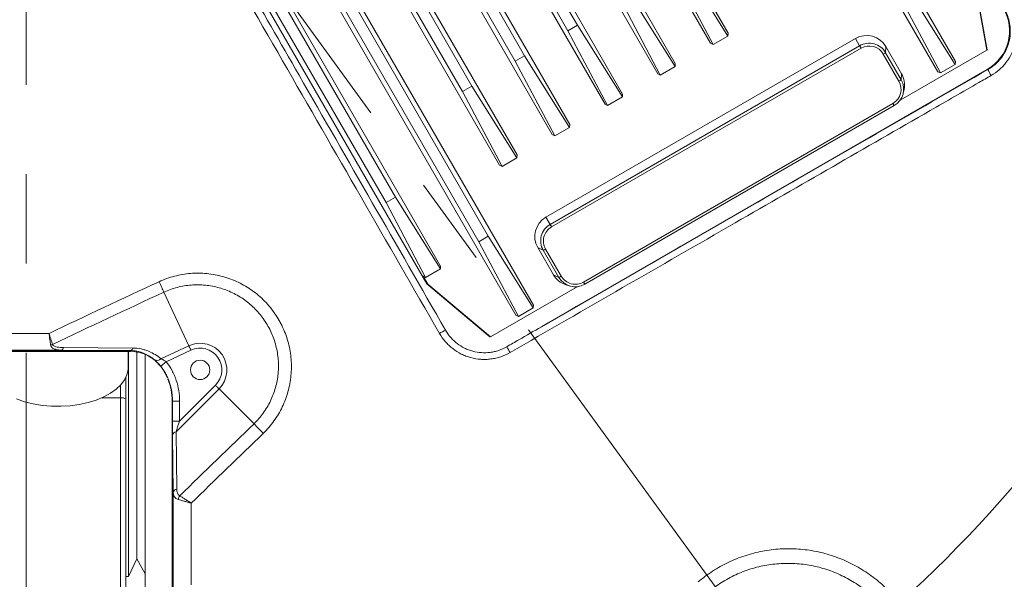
# Model space of a CAD drawing. Header units: millimetres. Extents: x 127 to 4201, y 49 to 2729.
# Tile 34 of 44: x 2548 to 2828, y 1422 to 1582. Entities that reach past the tile are written whole.
import ezdxf

# ---------------------------------------------------------------- set-up
doc = ezdxf.new("R2010")
doc.units = ezdxf.units.MM
doc.header["$LTSCALE"] = 10
doc.linetypes.add('CENTERX2', pattern=[20.32, 12.7, -2.54, 2.54, -2.54])
doc.styles.add('SLDTEXTSTYLE0', font='TXT', dxfattribs={"width": 0.75})
doc.dimstyles.new('SLDDIMSTYLE5', dxfattribs={"dimtxt": 31.75, "dimasz": 33.02, "dimexe": 0, "dimexo": 0.0625, "dimgap": -7.9375, "dimtad": 0, "dimtih": 1, "dimtoh": 1, "dimdec": 4, "dimlfac": 10, "dimzin": 12, "dimdsep": 46, "dimtxsty": 'SLDTEXTSTYLE0', "dimsah": 1, "dimcen": 0.09, "dimadec": 0, "dimazin": 3, "dimtfac": 1, "dimtdec": 0, "dimtofl": 0, "dimtmove": 0, "dimatfit": 3, "dimfxl": 1, "dimfrac": 2, "dimtolj": 1, "dimarcsym": 0})
doc.dimstyles.new('SLDDIMSTYLE6', dxfattribs={"dimtxt": 31.75, "dimasz": 33.02, "dimexe": 0, "dimexo": 0.0625, "dimgap": -7.9375, "dimtad": 0, "dimtih": 1, "dimtoh": 1, "dimdec": 0, "dimrnd": 1e-09, "dimzin": 12, "dimdsep": 46, "dimtxsty": 'SLDTEXTSTYLE0', "dimsah": 1, "dimcen": 0, "dimadec": 0, "dimazin": 3, "dimtfac": 1, "dimtofl": 0, "dimtmove": 0, "dimatfit": 3, "dimfxl": 1, "dimfrac": 2, "dimtolj": 1, "dimarcsym": 0})
doc.dimstyles.new('SLDDIMSTYLE7', dxfattribs={"dimtxt": 31.75, "dimasz": 33.02, "dimexe": 0, "dimexo": 0.0625, "dimgap": 7.9375, "dimtad": 0, "dimtih": 1, "dimtoh": 1, "dimdec": 0, "dimrnd": 1e-09, "dimzin": 12, "dimdsep": 46, "dimtxsty": 'SLDTEXTSTYLE0', "dimsah": 1, "dimcen": 0, "dimadec": 0, "dimazin": 3, "dimtfac": 1, "dimtdec": 0, "dimtofl": 0, "dimtmove": 0, "dimatfit": 3, "dimfxl": 1, "dimfrac": 2, "dimtolj": 1, "dimtzin": 12, "dimarcsym": 0})

# ---------------------------------------------------------------- blocks, each defined once
blk = doc.blocks.new('_D_9')
at = {"color": 7, "linetype": 'Continuous', "lineweight": 0}
for p, q in [((2774.85, 1380.41), (2998.27, 1072.91)), ((2737.12, 970.51), (2737.12, 1020.91)), ((2737.12, 1020.91), (2820.32, 1020.91)), ((2820.32, 1020.91), (2820.32, 970.51)), ((2820.32, 970.51), (2737.12, 970.51))]:
    blk.add_line(p, q, dxfattribs=at)
for start, end in [(291.98214, 306), (270, 284.5773)]:
    blk.add_arc((2549.9, 1690.02), 731.05, start, end, dxfattribs=at)
for points in [[(2979.6, 1098.59), (2949.57, 1083.97), (2955.35, 1075.61)], [(2549.9, 958.97), (2583.03, 954.64), (2582.8, 964.8)]]:
    blk.add_solid(points, dxfattribs=at)
at = {"color": 7, "linetype": 'Continuous', "lineweight": 0, "insert": (2746.8, 1011.43), "char_height": 31.75, "attachment_point": 1, "style": 'SLDTEXTSTYLE0'}
blk.add_mtext('36°', dxfattribs=at)
blk = doc.blocks.new('_D_10')
at = {"color": 7, "linetype": 'Continuous', "lineweight": 0}
for p, q in [((2705.56, 2039.64), (2860.16, 2386.87)), ((3246.2, 1758.66), (3246.2, 1809.06)), ((3246.2, 1809.06), (3352.86, 1809.06)), ((3352.86, 1809.06), (3352.86, 1758.66)), ((3352.86, 1758.66), (3246.2, 1758.66)), ((2774.85, 1380.41), (2998.27, 1072.91))]:
    blk.add_line(p, q, dxfattribs=at)
for start, end in [(9.37171, 66), (306, 5.38758)]:
    blk.add_arc((2549.9, 1690.02), 731.05, start, end, dxfattribs=at)
for points in [[(2847.25, 2357.87), (2874.93, 2339.17), (2879.27, 2348.35)], [(2979.6, 1098.59), (3008.95, 1114.56), (3002.8, 1122.64)]]:
    blk.add_solid(points, dxfattribs=at)
at = {"color": 7, "linetype": 'Continuous', "lineweight": 0, "char_height": 31.75, "attachment_point": 1, "style": 'SLDTEXTSTYLE0'}
for s, insert in [('3X', (3193.72, 1799.59)), ('120°', (3255.88, 1799.59))]:
    blk.add_mtext(s, dxfattribs=dict(at, insert=insert))
blk = doc.blocks.new('_D_11')
at = {"color": 7, "linetype": 'Continuous', "lineweight": 0}
for p, q in [((1903.48, 2106.58), (1903.48, 2157.64)), ((1903.48, 2157.64), (2041.09, 2157.64)), ((2041.09, 2157.64), (2041.09, 2106.58)), ((2107.82, 2132.11), (2044.32, 2132.11)), ((2288.28, 1951.65), (2107.82, 2132.11)), ((2041.09, 2106.58), (1903.48, 2106.58))]:
    blk.add_line(p, q, dxfattribs=at)
blk.add_solid([(2288.28, 1951.65), (2268.52, 1978.59), (2261.33, 1971.41)], dxfattribs=at)
at = {"color": 7, "linetype": 'Continuous', "lineweight": 0, "char_height": 31.75, "attachment_point": 1, "style": 'SLDTEXTSTYLE0'}
for s, insert in [('B.C.', (1806.37, 2148)), ('%%c', (1913.16, 2147.51)), ('740', (1961.04, 2148))]:
    blk.add_mtext(s, dxfattribs=dict(at, insert=insert))
blk = doc.blocks.new('_D_12')
at = {"color": 7, "linetype": 'Continuous', "lineweight": 0}
for p, q in [((2198.05, 2279.13), (2134.55, 2279.13)), ((2322.83, 2070.22), (2198.05, 2279.13))]:
    blk.add_line(p, q, dxfattribs=at)
for centre, start, end in [((2061.32, 2279.13), 153.4349, 206.5651), ((2077.47, 2279.13), 333.4349, 26.5651)]:
    blk.add_arc(centre, 57.08, start, end, dxfattribs=at)
blk.add_solid([(2322.83, 2070.22), (2310.26, 2101.17), (2301.54, 2095.96)], dxfattribs=at)
at = {"color": 7, "linetype": 'Continuous', "lineweight": 0, "char_height": 31.75, "attachment_point": 1, "style": 'SLDTEXTSTYLE0'}
for s, insert in [('%%c', (2010.27, 2294.53)), ('886', (2058.15, 2295.01))]:
    blk.add_mtext(s, dxfattribs=dict(at, insert=insert))

msp = doc.modelspace()

# ---------------------------------------------------------------- linework, layer by layer
at = {"color": 7, "linetype": 'Continuous', "lineweight": 15}
for p, q in [((2814.110343, 1569.666245), (2604.987041, 1931.878441)), ((2480.041628, 1859.741175), (2689.164941, 1497.528979)), ((2663.802308, 1506.471985), (2462.326807, 1855.437779)), ((2667.748545, 1511.524492), (2470.039566, 1853.966483)), ((2494.873454, 1836.712667), (2678.631579, 1518.434265)), ((2681.309436, 1519.980335), (2497.551319, 1838.258737)), ((2652.269219, 1838.477113), (2809.128021, 1566.789695)), ((2479.889062, 1828.061425), (2652.232853, 1529.553228)), ((2654.910718, 1531.099298), (2482.566935, 1829.607495)), ((2749.466171, 1577.742168), (2619.469573, 1802.902886)), ((2614.487243, 1800.026336), (2744.483848, 1574.865618)), ((2734.470789, 1569.084578), (2604.474188, 1794.245296)), ((2599.491858, 1791.368746), (2729.488452, 1566.208028)), ((2719.475393, 1560.426989), (2589.478799, 1785.587707)), ((2584.496473, 1782.711157), (2714.493071, 1557.550439)), ((2704.480012, 1551.769399), (2574.483414, 1776.930117)), ((2694.147264, 1500.405529), (2537.288462, 1772.092939)), ((2569.501086, 1774.053567), (2699.497689, 1548.892849)), ((2689.484631, 1543.11181), (2559.488029, 1768.272528)), ((2554.5057, 1765.395978), (2684.502293, 1540.23526)), ((2706.637581, 1580.001795), (2602.006164, 1761.228711)), ((2599.328299, 1759.682641), (2703.959708, 1578.455725)), ((2691.642185, 1571.344205), (2587.010779, 1752.571122)), ((2584.33291, 1751.025052), (2688.964327, 1569.798135)), ((2569.337525, 1742.367462), (2673.968938, 1561.140546)), ((2676.646803, 1562.686616), (2572.015394, 1743.913532)), ((2745.200251, 1574.511753), (2733.950485, 1595.770904)), ((2736.628343, 1597.316974), (2749.414434, 1576.944807)), ((2823.037242, 1572.898829), (2819.018756, 1595.795021)), ((2823.105161, 1573.048153), (2819.057797, 1596.10878)), ((2721.632962, 1588.659384), (2734.419038, 1568.287217)), ((2809.844439, 1566.435822), (2798.594658, 1587.694981)), ((2801.272516, 1589.241051), (2814.058607, 1568.868884)), ((2730.20487, 1565.854163), (2718.955089, 1587.113314)), ((2703.959708, 1578.455725), (2706.637581, 1580.001795)), ((2706.637581, 1580.001795), (2719.423656, 1559.629628)), ((2785.689001, 1576.231622), (2697.700818, 1525.431627)), ((2715.209489, 1557.196566), (2703.959708, 1578.455725)), ((2749.414434, 1576.944807), (2745.200251, 1574.511753)), ((2749.414434, 1576.944807), (2749.466171, 1577.742168)), ((2786.87935, 1574.169898), (2785.689001, 1576.231622)), ((2698.891168, 1523.369887), (2786.87935, 1574.169898)), ((2787.278836, 1573.477955), (2699.290653, 1522.677952)), ((2745.200251, 1574.511753), (2744.483848, 1574.865618)), ((2794.247692, 1572.200962), (2794.358914, 1573.914901)), ((2798.797821, 1566.226483), (2794.358914, 1573.914901)), ((2688.964327, 1569.798135), (2691.642185, 1571.344205)), ((2691.642185, 1571.344205), (2704.428275, 1550.972038)), ((2798.04634, 1564.098456), (2793.607433, 1571.786867)), ((2794.247692, 1572.200962), (2798.686598, 1564.512544)), ((2798.391049, 1558.669322), (2823.037242, 1572.898829)), ((2823.105161, 1573.048153), (2823.037242, 1572.898829)), ((2700.214093, 1548.538976), (2688.964327, 1569.798135)), ((2734.419038, 1568.287217), (2730.20487, 1565.854163)), ((2734.419038, 1568.287217), (2734.470789, 1569.084578)), ((2814.058607, 1568.868884), (2809.844439, 1566.435822)), ((2814.058607, 1568.868884), (2814.110343, 1569.666245)), ((2696.383257, 1494.261452), (2823.174958, 1567.46468)), ((2730.20487, 1565.854163), (2729.488452, 1566.208028)), ((2798.686598, 1564.512544), (2798.797821, 1566.226483)), ((2809.844439, 1566.435822), (2809.128021, 1566.789695)), ((2823.366587, 1567.413331), (2823.174958, 1567.46468)), ((2673.968938, 1561.140546), (2676.646803, 1562.686616)), ((2676.646803, 1562.686616), (2689.432879, 1542.314448)), ((2685.218711, 1539.881387), (2673.968938, 1561.140546)), ((2719.423656, 1559.629628), (2715.209489, 1557.196566)), ((2719.423656, 1559.629628), (2719.475393, 1560.426989)), ((2799.293418, 1560.71631), (2799.511825, 1561.759659)), ((2708.358382, 1506.972187), (2796.346565, 1557.772183)), ((2796.707575, 1557.146915), (2708.719392, 1506.346905)), ((2715.209489, 1557.196566), (2714.493071, 1557.550439)), ((2704.428275, 1550.972038), (2700.214093, 1548.538976)), ((2704.428275, 1550.972038), (2704.480012, 1551.769399)), ((2700.214093, 1548.538976), (2699.497689, 1548.892849)), ((2689.432879, 1542.314448), (2689.484631, 1543.11181)), ((2685.218711, 1539.881387), (2684.502293, 1540.23526)), ((2689.432879, 1542.314448), (2685.218711, 1539.881387)), ((2652.232853, 1529.553228), (2654.910718, 1531.099298)), ((2663.482626, 1508.294069), (2652.232853, 1529.553228)), ((2654.910718, 1531.099298), (2667.696801, 1510.727131)), ((2698.891168, 1523.369887), (2697.700818, 1525.431627)), ((2678.631579, 1518.434265), (2681.309436, 1519.980335)), ((2689.881344, 1497.175106), (2678.631579, 1518.434265)), ((2681.309436, 1519.980335), (2694.095527, 1499.608168)), ((2696.912129, 1516.004258), (2695.372214, 1516.764903)), ((2695.372214, 1516.764903), (2699.811121, 1509.076485)), ((2701.351036, 1508.31584), (2696.912129, 1516.004258)), ((2697.590892, 1516.351693), (2702.029799, 1508.663275)), ((2667.696801, 1510.727131), (2663.482626, 1508.294069)), ((2667.696801, 1510.727131), (2667.748545, 1511.524492)), ((2701.351036, 1508.31584), (2699.811121, 1509.076485)), ((2663.482626, 1508.294069), (2662.766215, 1508.647942)), ((2662.766215, 1508.647942), (2664.093551, 1506.348931)), ((2663.802308, 1506.471985), (2664.093551, 1506.348931)), ((2663.802308, 1506.471985), (2681.749706, 1491.436535)), ((2664.093551, 1506.348931), (2681.912993, 1491.420695)), ((2703.322505, 1506.22473), (2704.335277, 1505.892196)), ((2589.07332, 1504.095637), (2596.173854, 1488.868498)), ((2681.912993, 1491.420695), (2706.559201, 1505.650186)), ((2694.095527, 1499.608168), (2689.881344, 1497.175106)), ((2694.095527, 1499.608168), (2694.147264, 1500.405529)), ((2689.881344, 1497.175106), (2689.164941, 1497.528979)), ((2681.912993, 1491.420695), (2681.749706, 1491.436535)), ((2498.674967, 1487.289169), (2579.603535, 1487.289169)), ((2579.603535, 1487.219342), (2498.674967, 1487.219342)), ((2579.603535, 1487.487384), (2559.9485, 1487.634697)), ((2560.546173, 1488.35268), (2580.201208, 1488.205367)), ((2578.904857, 1482.668855), (2578.904857, 1487.219342)), ((2578.979858, 1423.207008), (2578.979858, 1487.219342)), ((2579.603535, 1487.487384), (2579.603535, 1487.289169)), ((2581.392859, 1428.286993), (2581.392859, 1487.058186)), ((2588.226573, 1485.162609), (2596.173854, 1488.868498)), ((2596.771524, 1487.586775), (2589.728531, 1484.302574)), ((2583.774858, 1407.521748), (2583.774858, 1486.316585)), ((2578.212258, 1479.791292), (2578.212258, 1473.734581)), ((2604.743705, 1476.629474), (2592.540138, 1464.425915)), ((2593.519689, 1467.405462), (2603.743707, 1477.629476)), ((2614.695047, 1466.678136), (2604.743705, 1476.629474)), ((2576.738437, 1412.015432), (2576.738437, 1474.028402)), ((2578.212258, 1473.734581), (2578.212258, 1411.721611)), ((2591.379744, 1473.110744), (2591.379744, 1395.987951)), ((2591.449563, 1473.110744), (2591.449563, 1395.987951)), ((2591.519994, 1473.110744), (2591.449563, 1473.110744)), ((2591.519994, 1467.405462), (2591.519994, 1473.110744)), ((2593.519689, 1473.110744), (2591.519994, 1473.110744)), ((2593.519689, 1473.110744), (2593.519689, 1467.405462)), ((2593.519689, 1467.405462), (2591.519994, 1467.405462)), ((2592.540138, 1464.425915), (2592.743953, 1448.116758)), ((2591.744256, 1447.116756), (2591.540446, 1463.425913)), ((2578.979858, 1423.207008), (2581.392859, 1428.286993)), ((2581.392859, 1428.286993), (2583.774858, 1423.961782)), ((2578.212258, 1423.207008), (2578.979858, 1423.207008))]:
    msp.add_line(p, q, dxfattribs=at)
at = {"color": 7, "linetype": 'CENTERX2', "lineweight": 0}
for p, q in [((2767.385401, 1390.685459), (2549.904858, 1690.021747)), ((2549.904858, 1690.021747), (2549.904858, 891.819622))]:
    msp.add_line(p, q, dxfattribs=at)
at = {"color": 8, "linetype": 'Continuous', "lineweight": 15}
for q in [(2576.738437, 1477.675923), (2571.37802, 1474.046731)]:
    msp.add_line((2576.738437, 1474.028402), q, dxfattribs=at)
at = {"color": 7, "linetype": 'Continuous', "lineweight": 15, "flags": 128}
for points in [[(2787.278836, 1573.477955), (2787.205865, 1573.604339), (2787.134861, 1573.727341), (2787.068401, 1573.842452), (2787.008931, 1573.945434), (2786.958669, 1574.032509), (2786.91942, 1574.10048), (2786.892657, 1574.146838), (2786.87935, 1574.169898)], [(2796.707575, 1557.146915), (2796.701838, 1557.156839), (2796.682318, 1557.190635), (2796.649729, 1557.247081), (2796.605279, 1557.32409), (2796.550577, 1557.418832), (2796.487649, 1557.527834), (2796.418806, 1557.647073), (2796.346565, 1557.772183)], [(2699.290653, 1522.677952), (2699.217697, 1522.804343), (2699.146678, 1522.927337), (2699.080219, 1523.042449), (2699.020763, 1523.145431), (2698.970486, 1523.232513), (2698.931237, 1523.300477), (2698.904474, 1523.346835), (2698.891168, 1523.369887)], [(2589.07332, 1504.095637), (2588.932005, 1504.403093), (2588.779339, 1504.734852), (2588.616599, 1505.088144), (2588.445154, 1505.460003), (2588.266441, 1505.847299), (2588.081961, 1506.246784), (2587.89326, 1506.655105), (2587.701925, 1507.068836)], [(2708.719392, 1506.346905), (2708.713655, 1506.356829), (2708.694135, 1506.39064), (2708.661546, 1506.447085), (2708.617096, 1506.524094), (2708.562394, 1506.618836), (2708.499466, 1506.727823), (2708.430623, 1506.847077), (2708.358382, 1506.972187)], [(2596.771524, 1487.586775), (2596.688678, 1487.764441), (2596.606628, 1487.940409), (2596.526165, 1488.11295), (2596.448068, 1488.280439), (2596.373082, 1488.441237), (2596.301937, 1488.59381), (2596.235313, 1488.736698), (2596.173854, 1488.868498)], [(2589.728531, 1484.302574), (2589.428664, 1484.059685), (2589.140066, 1483.825916), (2588.873585, 1483.610057), (2588.639234, 1483.420231), (2588.445825, 1483.263576), (2588.30062, 1483.145961), (2588.209082, 1483.071813), (2588.17465, 1483.043918)], [(2578.904857, 1482.668855), (2578.872454, 1482.041248), (2578.542612, 1480.579072), (2577.862333, 1479.154193), (2576.843758, 1477.792033), (2575.505062, 1476.516896), (2573.870135, 1475.351536), (2571.968152, 1474.316769), (2569.833056, 1473.431029), (2567.502945, 1472.710141), (2565.0194, 1472.166979), (2562.426742, 1471.811214), (2559.771235, 1471.649208), (2557.100268, 1471.683838), (2554.461504, 1471.914508), (2551.902032, 1472.33709), (2549.467525, 1472.94403), (2547.201428, 1473.724523)], [(2603.743707, 1477.629476), (2603.882321, 1477.490851), (2604.019606, 1477.353581), (2604.15423, 1477.218949), (2604.284902, 1477.088281), (2604.410362, 1476.962813), (2604.5294, 1476.843783), (2604.640872, 1476.732307), (2604.743705, 1476.629474)]]:
    msp.add_lwpolyline(points, dxfattribs=at)
at = {"color": 7, "linetype": 'Continuous', "lineweight": 15}
for centre, radius in [((2549.904858, 1690.021747), 565), ((2599.379745, 1481.993435), 2.75)]:
    msp.add_circle(centre, radius, dxfattribs=at)
at = {"color": 7, "linetype": 'CENTERX2', "lineweight": 0}
for radius in [442.846377, 370]:
    msp.add_circle((2549.904858, 1690.021747), radius, dxfattribs=at)
at = {"color": 7, "linetype": 'Continuous', "lineweight": 15}
for centre, radius, start, end in [((2788.865595, 1570.738297), 6.345657, 30.03936968, 120.03926417), ((2789.579056, 1569.501268), 5.393006, 30.03916417, 120.03929054), ((2789.597588, 1569.468102), 4.632011, 30.03941244, 120.03923607), ((2791.778861, 1575.31615), 3.974861, 297.38932404, 308.39732828), ((2793.309926, 1563.058788), 6.336504, 348.16915855, 29.9941896), ((2836.574985, 1573.311638), 14.465538, 204.06350106, 211.68784397), ((2794.03329, 1561.785214), 4.632025, 299.96089747, 29.96043479), ((2794.014255, 1561.819246), 5.393018, 299.96088322, 29.96061926), ((2796.217239, 1567.628612), 3.975879, 297.39029715, 308.39541496), ((2700.869894, 1519.933958), 6.34566, 119.96087096, 209.96065034), ((2701.584445, 1518.697558), 5.392996, 119.96050633, 209.96077994), ((2701.603879, 1518.664948), 4.631977, 119.96055221, 209.96096415), ((2695.449558, 1519.698338), 3.973077, 291.59975838, 302.61295152), ((2705.298385, 1512.245317), 6.336526, 210.00594177, 251.83082163), ((2699.887681, 1512.01145), 3.974788, 291.60213626, 302.61057363), ((2706.019688, 1511.015572), 5.393038, 210.03942589, 300.03908663), ((2706.039629, 1510.982003), 4.631979, 210.03910918, 300.03947203), ((2675.976384, 1478.171247), 16.567113, 114.30874789, 121.0816816), ((2599.379745, 1481.993435), 7.585786, 315, 115), ((2556.504618, 1491.938903), 2.853552, 276.77763969, 288.66179571), ((2559.666163, 1488.477476), 0.888814, 288.52121477, 351.92854949), ((2579.321271, 1488.330102), 0.888733, 288.51798803, 351.93177622), ((2599.379745, 1481.993435), 6.171573, 315, 115), ((2723.997023, 1508.425214), 42.374436, 207.92694673, 210.47500522), ((2587.119204, 1486.256383), 1.556472, 240.99224979, 315.35389406), ((2577.087676, 1471.936911), 2.120449, 57.97081822, 99.47984321), ((2592.785741, 1463.180696), 1.269209, 101.15758624, 168.86013226), ((2822.869022, 1664.656531), 287.283568, 223.56201486, 224.31755741), ((2592.989554, 1446.871535), 1.269212, 101.15750012, 168.86000488), ((2595.92603, 1444.583651), 2.875984, 145.30989549, 168.53119849)]:
    msp.add_arc(centre, radius, start, end, dxfattribs=at)
for centre, major_axis, ratio, start_param, end_param in [((2816.77587, 1578.470696), (10.983264, -6.459649), 0.9964492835, 5.7691621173, 7.3387404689), ((2591.589815, 1467.475279), (0.000862, 5.657285), 0.0123407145, 1.5831401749, 2.3685383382), ((2593.58951, 1467.475279), (1.415317, 4.243192), 0.0098702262, 1.5905438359, 2.3759419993)]:
    msp.add_ellipse(centre, major_axis=major_axis, ratio=ratio, start_param=start_param, end_param=end_param, dxfattribs=at)
for points, knots in [([(2877.045755, 1537.434095), (2868.088819, 1552.730362), (2850.174892, 1583.322989), (2817.481084, 1637.536205), (2793.419803, 1676.249252), (2778.71563, 1699.907317)], [0, 0, 0, 0, 0.279997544, 0.5599967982, 1, 1, 1, 1]), ([(2778.774817, 1699.944366), (2780.359561, 1697.411086), (2783.517669, 1692.362714), (2788.226191, 1684.810208), (2792.892042, 1677.306945), (2797.514392, 1669.852405), (2802.093439, 1662.446714), (2806.629113, 1655.089828), (2811.121416, 1647.781749), (2815.570334, 1640.522468), (2819.975859, 1633.311981), (2824.337986, 1626.150284), (2828.65671, 1619.037375), (2832.932029, 1611.973252), (2837.163943, 1604.957916), (2841.352455, 1597.991367), (2845.497568, 1591.073609), (2849.599288, 1584.204645), (2853.657623, 1577.384479), (2857.672589, 1570.61312), (2861.644176, 1563.890563), (2865.572477, 1557.216863), (2869.457225, 1550.591864), (2873.299478, 1544.016181), (2875.840831, 1539.645353), (2877.106146, 1537.469162)], [0, 0, 0, 0, 0.0472002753, 0.0940616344, 0.1405841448, 0.1867678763, 0.232612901, 0.2781192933, 0.3232871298, 0.3681164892, 0.4126074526, 0.4567601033, 0.5005745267, 0.5440508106, 0.5871890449, 0.6299893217, 0.6724517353, 0.7145763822, 0.7563633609, 0.7978127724, 0.8389247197, 0.8796993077, 0.9201366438, 0.9602368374, 1, 1, 1, 1]), ([(2798.702727, 1667.331355), (2810.316523, 1648.578241), (2821.838369, 1629.772129), (2844.664252, 1592.031001), (2855.966817, 1573.097041), (2867.134776, 1554.084604)], [0, 0, 0, 0, 0.5, 0.5, 1, 1, 1, 1]), ([(2861.442357, 1554.251976), (2850.79591, 1572.362628), (2840.028715, 1590.402956), (2818.294608, 1626.368914), (2807.328985, 1644.293668), (2796.279007, 1662.169817)], [0, 0, 0, 0, 0.5, 0.5, 1, 1, 1, 1]), ([(2667.423457, 1492.359859), (2659.991609, 1505.282192), (2652.559319, 1518.2045), (2637.693143, 1544.049032), (2630.259278, 1556.971268), (2615.388422, 1582.815585), (2607.951536, 1595.737608), (2596.79102, 1615.120523), (2593.069956, 1621.581473), (2585.625069, 1634.50352), (2581.901235, 1640.964595), (2578.175386, 1647.426083)], [0, 0, 0, 0, 0.25, 0.25, 0.5, 0.5, 0.75, 0.75, 0.875, 0.875, 1, 1, 1, 1]), ([(2601.627097, 1610.833952), (2602.290739, 1609.679618), (2602.954319, 1608.525248), (2603.617849, 1607.370849), (2606.27197, 1602.753255), (2608.925317, 1598.135215), (2611.578345, 1593.516993), (2616.884401, 1584.280549), (2622.189251, 1575.043412), (2627.494154, 1565.806305), (2641.380543, 1541.626774), (2655.267407, 1517.447514), (2669.156476, 1493.269522)], [0, 0, 0, 0, 0.004, 0.004, 0.004, 0.02000000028, 0.02000000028, 0.02000000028, 0.0520000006, 0.0520000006, 0.0520000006, 0.135764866, 0.135764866, 0.135764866, 0.135764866]), ([(2823.366587, 1567.413331), (2823.966894, 1567.799427), (2825.16748, 1568.571603), (2826.694674, 1570.088593), (2827.955273, 1571.824535), (2828.907668, 1573.748585), (2829.515577, 1575.804022), (2829.778103, 1577.930161), (2829.666251, 1580.064826), (2829.180446, 1582.403725), (2828.437524, 1583.896465), (2828.012054, 1584.751354)], [0, 0, 0, 0, 0.1072973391, 0.2145899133, 0.3218549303, 0.4291181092, 0.5360798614, 0.6430413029, 0.7499050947, 0.8567711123, 1, 1, 1, 1]), ([(2829.64126, 1585.775155), (2830.127364, 1584.935947), (2830.526051, 1584.058337), (2830.993633, 1582.684619), (2831.127096, 1582.217724), (2831.345608, 1581.281842), (2831.517229, 1580.339689), (2831.596287, 1579.385159), (2831.628334, 1578.424342), (2831.620609, 1577.938091), (2831.5256, 1576.492152), (2831.36866, 1575.547635), (2830.996147, 1574.159341), (2830.848962, 1573.701356), (2830.507087, 1572.795256), (2830.313767, 1572.351288), (2829.67495, 1571.060877), (2829.16877, 1570.249114), (2828.288177, 1569.10476), (2827.972464, 1568.733895), (2827.312015, 1568.031613), (2826.966601, 1567.698902), (2825.885871, 1566.754746), (2825.106499, 1566.196757), (2824.265927, 1565.713025)], [0, 0, 0, 0, 0.125, 0.125, 0.1875, 0.1875, 0.25, 0.3125, 0.3125, 0.375, 0.375, 0.5, 0.5, 0.5625, 0.5625, 0.625, 0.625, 0.75, 0.75, 0.8125, 0.8125, 0.875, 0.875, 1, 1, 1, 1]), ([(2824.265932, 1565.713019), (2823.111023, 1565.048395), (2817.336508, 1561.725289), (2793.083161, 1547.766729), (2748.641644, 1522.184622), (2708.818781, 1499.234242), (2687.476595, 1486.934492)], [0, 0, 0, 0, 0.0253309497, 0.1266541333, 0.5319495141, 1, 1, 1, 1]), ([(2696.383252, 1494.261446), (2717.548614, 1506.464939), (2738.713061, 1518.661278), (2781.040668, 1543.043893), (2802.203834, 1555.230214), (2823.36659, 1567.413326)], [0, 0, 0, 0, 0.5, 0.5, 1, 1, 1, 1]), ([(2587.701924, 1507.068832), (2588.411093, 1507.39711), (2589.132372, 1507.692731), (2590.598925, 1508.21926), (2591.346809, 1508.450805), (2593.606794, 1509.041995), (2595.12821, 1509.298367), (2597.431739, 1509.483173), (2598.203171, 1509.511286), (2599.753343, 1509.499339), (2600.535902, 1509.458757), (2602.855822, 1509.235187), (2604.370748, 1508.952641), (2606.596945, 1508.334135), (2607.331267, 1508.09533), (2608.784106, 1507.551097), (2609.505029, 1507.244221), (2611.603276, 1506.240006), (2612.92855, 1505.456238), (2614.808508, 1504.112824), (2615.417066, 1503.636899), (2616.597129, 1502.627465), (2617.168957, 1502.093055), (2618.795052, 1500.434499), (2619.772613, 1499.245875), (2621.081513, 1497.340358), (2621.491425, 1496.684639), (2622.06562, 1495.669396), (2622.250532, 1495.325033), (2622.603276, 1494.632048), (2622.771496, 1494.282806), (2623.572487, 1492.523072), (2624.085843, 1491.072307), (2624.666061, 1488.832153), (2624.827655, 1488.074708), (2625.085214, 1486.53769), (2625.179847, 1485.76484), (2625.361305, 1483.453763), (2625.347915, 1481.914451), (2625.126169, 1479.607605), (2625.018277, 1478.838051), (2624.733239, 1477.303665), (2624.557941, 1476.548301), (2623.936673, 1474.316623), (2623.396042, 1472.874471), (2622.393871, 1470.780258), (2622.026119, 1470.091056), (2621.232094, 1468.750088), (2620.80763, 1468.100752), (2619.453508, 1466.214931), (2618.443756, 1465.040149), (2617.323756, 1463.950299)], [0, 0, 0, 0, 0.03125, 0.03125, 0.0625, 0.0625, 0.125, 0.125, 0.15625, 0.15625, 0.1875, 0.1875, 0.25, 0.25, 0.28125, 0.28125, 0.3125, 0.3125, 0.375, 0.375, 0.40625, 0.40625, 0.4375, 0.4375, 0.5, 0.5, 0.53125, 0.53125, 0.546875, 0.546875, 0.5625, 0.5625, 0.625, 0.625, 0.65625, 0.65625, 0.6875, 0.6875, 0.75, 0.75, 0.78125, 0.78125, 0.8125, 0.8125, 0.875, 0.875, 0.90625, 0.90625, 0.9375, 0.9375, 1, 1, 1, 1]), ([(2614.695044, 1466.678136), (2615.667727, 1467.621043), (2616.544753, 1468.638019), (2617.721038, 1470.271304), (2618.089786, 1470.833809), (2618.779643, 1471.995704), (2619.098833, 1472.592348), (2619.969176, 1474.40628), (2620.438954, 1475.655949), (2620.979121, 1477.590583), (2621.131644, 1478.245741), (2621.379646, 1479.576036), (2621.473375, 1480.24168), (2621.666786, 1482.240044), (2621.679335, 1483.574188), (2621.523331, 1485.578248), (2621.441561, 1486.249375), (2621.219518, 1487.580094), (2621.080107, 1488.236108), (2620.579188, 1490.176929), (2620.135605, 1491.434715), (2619.304162, 1493.266711), (2618.997456, 1493.871087), (2618.336186, 1495.043689), (2617.982027, 1495.611975), (2616.85075, 1497.264145), (2616.005347, 1498.295736), (2614.597939, 1499.736446), (2614.103044, 1500.200652), (2613.083084, 1501.076612), (2612.556922, 1501.489878), (2610.930932, 1502.657126), (2609.783964, 1503.339116), (2607.966601, 1504.214125), (2607.342491, 1504.481499), (2606.085355, 1504.955831), (2605.44976, 1505.164231), (2603.522283, 1505.704737), (2602.20987, 1505.952811), (2600.198765, 1506.151102), (2599.520759, 1506.187691), (2598.177708, 1506.200776), (2597.509234, 1506.177723), (2595.512816, 1506.021238), (2594.193804, 1505.801172), (2592.233837, 1505.291062), (2591.585348, 1505.091044), (2590.313679, 1504.635744), (2589.688247, 1504.379916), (2589.07332, 1504.095634)], [0, 0, 0, 0, 0.0625, 0.0625, 0.09375, 0.09375, 0.125, 0.125, 0.1875, 0.1875, 0.21875, 0.21875, 0.25, 0.25, 0.3125, 0.3125, 0.34375, 0.34375, 0.375, 0.375, 0.4375, 0.4375, 0.46875, 0.46875, 0.5, 0.5, 0.5625, 0.5625, 0.59375, 0.59375, 0.625, 0.625, 0.6875, 0.6875, 0.71875, 0.71875, 0.75, 0.75, 0.8125, 0.8125, 0.84375, 0.84375, 0.875, 0.875, 0.9375, 0.9375, 0.96875, 0.96875, 1, 1, 1, 1]), ([(2556.841384, 1489.105288), (2556.785651, 1489.544311), (2556.720307, 1490.048472), (2556.608856, 1490.895078), (2556.570559, 1491.184005), (2556.511478, 1491.627001), (2556.491509, 1491.776278), (2556.451017, 1492.078097), (2556.430193, 1492.232857), (2556.409729, 1492.384514)], [0, 0, 0, 0, 0.5, 0.5, 0.75, 0.75, 0.875, 0.875, 1, 1, 1, 1]), ([(2557.417701, 1489.235385), (2557.28265, 1489.656497), (2557.127624, 1490.140411), (2556.867393, 1490.953431), (2556.778595, 1491.230959), (2556.642467, 1491.656564), (2556.596599, 1491.799996), (2556.503865, 1492.090024), (2556.456319, 1492.238753), (2556.409729, 1492.384514)], [0, 0, 0, 0, 0.5, 0.5, 0.75, 0.75, 0.875, 0.875, 1, 1, 1, 1]), ([(2687.476602, 1486.93449), (2686.635402, 1486.449511), (2685.755662, 1486.05259), (2684.378581, 1485.588528), (2683.911664, 1485.456714), (2682.975241, 1485.241352), (2682.032507, 1485.072952), (2681.077312, 1484.997285), (2680.115786, 1484.968734), (2679.629131, 1484.978301), (2678.1849, 1485.078557), (2677.241473, 1485.238752), (2675.85476, 1485.615854), (2675.397294, 1485.764519), (2674.492214, 1486.109261), (2674.049699, 1486.303536), (2672.762196, 1486.945353), (2671.952088, 1487.45314), (2670.809852, 1488.335653), (2670.439733, 1488.651848), (2669.738968, 1489.312858), (2669.406887, 1489.658488), (2668.464294, 1490.739723), (2667.906911, 1491.519239), (2667.423457, 1492.359859)], [0, 0, 0, 0, 0.125, 0.125, 0.1875, 0.1875, 0.25, 0.3125, 0.3125, 0.375, 0.375, 0.5, 0.5, 0.5625, 0.5625, 0.625, 0.625, 0.75, 0.75, 0.8125, 0.8125, 0.875, 0.875, 1, 1, 1, 1]), ([(2669.156476, 1493.269522), (2669.575408, 1492.540247), (2670.059029, 1491.863276), (2670.878224, 1490.923633), (2671.16703, 1490.623147), (2671.776963, 1490.048307), (2672.097321, 1489.775011), (2673.087222, 1489.011061), (2673.79122, 1488.570051), (2674.91397, 1488.011989), (2675.301087, 1487.842886), (2676.082289, 1487.546684), (2676.477894, 1487.418649), (2677.679428, 1487.09357), (2678.501651, 1486.95485), (2680.179893, 1486.841706), (2681.011119, 1486.868618), (2682.246547, 1487.02963), (2682.656441, 1487.103557), (2683.472301, 1487.292943), (2683.878577, 1487.40877), (2685.0674, 1487.812359), (2685.828399, 1488.15725), (2686.557282, 1488.579334)], [0, 0, 0, 0, 0.125, 0.125, 0.1875, 0.1875, 0.25, 0.25, 0.375, 0.375, 0.4375, 0.4375, 0.5, 0.5, 0.625, 0.625, 0.75, 0.75, 0.8125, 0.8125, 0.875, 0.875, 1, 1, 1, 1]), ([(2686.557282, 1488.579334), (2687.711116, 1489.2475), (2688.865072, 1489.915455), (2690.019172, 1490.583161), (2692.140002, 1491.810172), (2694.261317, 1493.036346), (2696.383252, 1494.261446)], [0, 0, 0, 0, 0.004000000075, 0.004000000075, 0.004000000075, 0.011350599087, 0.011350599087, 0.011350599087, 0.011350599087]), ([(2559.9485, 1487.634704), (2559.599376, 1487.639019), (2559.260366, 1487.660667), (2558.609478, 1487.75048), (2558.297268, 1487.818076), (2557.860708, 1487.973935), (2557.721248, 1488.035102), (2557.464141, 1488.178219), (2557.345615, 1488.260357), (2557.030582, 1488.549556), (2556.880137, 1488.800014), (2556.841384, 1489.105288)], [0, 0, 0, 0, 0.25, 0.25, 0.5, 0.5, 0.625, 0.625, 0.75, 0.75, 1, 1, 1, 1]), ([(2557.417701, 1489.235385), (2557.444269, 1489.115633), (2557.515867, 1489.015806), (2557.702555, 1488.850017), (2557.817565, 1488.783439), (2558.18385, 1488.617661), (2558.462733, 1488.547012), (2559.035461, 1488.442235), (2559.330688, 1488.409212), (2559.931316, 1488.365404), (2560.236896, 1488.355005), (2560.546173, 1488.352687)], [0, 0, 0, 0, 0.125, 0.125, 0.25, 0.25, 0.5, 0.5, 0.75, 0.75, 1, 1, 1, 1]), ([(2579.603535, 1487.289169), (2580.775095, 1487.169293), (2583.151488, 1486.926136), (2586.33724, 1485.017696), (2588.678118, 1482.55822), (2589.620036, 1480.623904), (2590.009325, 1479.824462)], [0, 0, 0, 0, 0.2585410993, 0.5244248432, 0.8034473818, 1, 1, 1, 1]), ([(2586.364428, 1484.895168), (2585.940447, 1485.254473), (2585.488968, 1485.586892), (2584.522392, 1486.189585), (2584.007336, 1486.459809), (2583.173194, 1486.808152), (2582.884923, 1486.914674), (2582.284416, 1487.105322), (2581.971047, 1487.189562), (2581.328635, 1487.328468), (2580.998421, 1487.383653), (2580.487653, 1487.442011), (2580.314815, 1487.457381), (2580.051348, 1487.473784), (2579.962823, 1487.478142), (2579.784301, 1487.484535), (2579.692313, 1487.486587), (2579.603536, 1487.487382)], [0, 0, 0, 0, 0.25, 0.25, 0.5, 0.5, 0.625, 0.625, 0.75, 0.75, 0.875, 0.875, 0.9375, 0.9375, 0.96875, 0.96875, 1, 1, 1, 1]), ([(2580.201208, 1488.205364), (2581.036135, 1488.199106), (2581.827486, 1488.107911), (2582.96308, 1487.870864), (2583.334642, 1487.774225), (2584.049349, 1487.553653), (2584.393423, 1487.429746), (2585.391018, 1487.022501), (2586.01013, 1486.703867), (2587.172691, 1485.988983), (2587.716223, 1485.592819), (2588.226572, 1485.162614)], [0, 0, 0, 0, 0.25, 0.25, 0.375, 0.375, 0.5, 0.5, 0.75, 0.75, 1, 1, 1, 1]), ([(2588.17465, 1483.043916), (2588.019425, 1483.235549), (2587.86284, 1483.418658), (2587.547252, 1483.769555), (2587.386257, 1483.939293), (2587.073699, 1484.253558), (2586.922841, 1484.397656), (2586.632971, 1484.663613), (2586.493357, 1484.785906), (2586.364428, 1484.895168)], [0, 0, 0, 0, 0.25, 0.25, 0.5, 0.5, 0.75, 0.75, 1, 1, 1, 1]), ([(2588.226572, 1485.162614), (2588.459848, 1485.067577), (2588.712673, 1484.951124), (2589.097943, 1484.736551), (2589.227683, 1484.658138), (2589.481195, 1484.490128), (2589.606008, 1484.39998), (2589.728532, 1484.302578)], [0, 0, 0, 0, 0.5, 0.5, 0.75, 0.75, 1, 1, 1, 1]), ([(2589.728532, 1484.302578), (2590.367374, 1483.513895), (2590.917372, 1482.675756), (2591.627281, 1481.354482), (2591.844503, 1480.903251), (2592.240801, 1479.979553), (2592.420576, 1479.504765), (2592.895817, 1478.067123), (2593.128325, 1477.094274), (2593.440313, 1475.122403), (2593.51969, 1474.123363), (2593.51969, 1473.110748)], [0, 0, 0, 0, 0.25, 0.25, 0.375, 0.375, 0.5, 0.5, 0.75, 0.75, 1, 1, 1, 1]), ([(2591.519994, 1473.110748), (2591.519994, 1473.221187), (2591.518898, 1473.334634), (2591.514537, 1473.557963), (2591.504743, 1473.892403), (2591.485292, 1474.225193), (2591.433677, 1474.888603), (2591.382351, 1475.327989), (2591.177665, 1476.637487), (2590.974271, 1477.499058), (2590.558006, 1478.772433), (2590.400273, 1479.193557), (2590.051478, 1480.014359), (2589.859878, 1480.415926), (2589.441233, 1481.200857), (2589.214199, 1481.584227), (2588.722183, 1482.331479), (2588.457211, 1482.69508), (2588.17465, 1483.043916)], [0, 0, 0, 0, 0.03125, 0.03125, 0.0625, 0.125, 0.125, 0.25, 0.25, 0.5, 0.5, 0.625, 0.625, 0.75, 0.75, 0.875, 0.875, 1, 1, 1, 1]), ([(2590.236572, 1479.381957), (2590.586262, 1478.384787), (2591.298267, 1476.354446), (2591.398539, 1474.204684), (2591.449563, 1473.110744)], [0, 0, 0, 0, 0.4911343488, 1, 1, 1, 1]), ([(2592.743953, 1448.116755), (2592.74888, 1447.722476), (2592.795946, 1447.348158), (2592.978991, 1446.839948), (2593.058606, 1446.682595), (2593.26953, 1446.409699), (2593.399747, 1446.295956), (2593.561274, 1446.220475)], [0, 0, 0, 0, 0.5, 0.5, 0.75, 0.75, 1, 1, 1, 1]), ([(2591.719127, 1417.525156), (2591.723282, 1422.376383), (2591.727421, 1427.227653), (2591.731542, 1432.078972), (2591.735801, 1437.09151), (2591.74004, 1442.104102), (2591.744257, 1447.116755)], [0, 0, 0, 0, 0.014571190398, 0.014571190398, 0.014571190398, 0.029626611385, 0.029626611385, 0.029626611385, 0.029626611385]), ([(2591.744257, 1447.116755), (2591.753563, 1446.670608), (2591.851101, 1446.265014), (2592.182379, 1445.743814), (2592.321397, 1445.590016), (2592.667548, 1445.329912), (2592.871132, 1445.226653), (2593.107469, 1445.155493)], [0, 0, 0, 0, 0.5, 0.5, 0.75, 0.75, 1, 1, 1, 1]), ([(2593.107469, 1445.155493), (2593.350791, 1445.082229), (2593.615852, 1445.004758), (2594.044039, 1444.882631), (2594.191912, 1444.840927), (2594.498131, 1444.755492), (2594.656619, 1444.711729), (2595.136765, 1444.580442), (2595.466613, 1444.491921), (2595.975854, 1444.357662), (2596.148726, 1444.312481), (2596.408552, 1444.245171), (2596.495269, 1444.222804), (2596.668918, 1444.178211), (2596.756922, 1444.155711), (2596.842664, 1444.133886)], [0, 0, 0, 0, 0.25, 0.25, 0.375, 0.375, 0.5, 0.5, 0.75, 0.75, 0.875, 0.875, 0.9375, 0.9375, 1, 1, 1, 1]), ([(2593.561274, 1446.220475), (2593.775399, 1446.078714), (2594.008527, 1445.926318), (2594.384964, 1445.682761), (2594.51494, 1445.59906), (2594.784046, 1445.426535), (2594.923301, 1445.337638), (2595.34511, 1445.069447), (2595.634792, 1444.886659), (2596.081891, 1444.606548), (2596.233646, 1444.511804), (2596.4617, 1444.36992), (2596.537807, 1444.322652), (2596.690201, 1444.228168), (2596.767428, 1444.180371), (2596.842664, 1444.133886)], [0, 0, 0, 0, 0.25, 0.25, 0.375, 0.375, 0.5, 0.5, 0.75, 0.75, 0.875, 0.875, 0.9375, 0.9375, 1, 1, 1, 1]), ([(2596.842664, 1444.133886), (2596.837595, 1440.034508), (2596.832582, 1435.935171), (2596.827618, 1431.835869), (2596.823176, 1428.167943), (2596.818775, 1424.500045), (2596.814409, 1420.832172)], [0, 0, 0, 0, 0.01231246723, 0.01231246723, 0.01231246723, 0.023329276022, 0.023329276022, 0.023329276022, 0.023329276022]), ([(2740.944902, 1421.685087), (2741.602146, 1422.243847), (2742.278485, 1422.781738), (2743.656617, 1423.806639), (2744.359132, 1424.294398), (2746.506177, 1425.685156), (2747.990049, 1426.515929), (2750.29424, 1427.618191), (2751.075408, 1427.961554), (2752.66438, 1428.599382), (2753.474847, 1428.894691), (2755.927629, 1429.698811), (2757.580768, 1430.123614), (2760.921671, 1430.758628), (2762.609439, 1430.968818), (2765.167423, 1431.120948), (2766.024487, 1431.144383), (2767.747648, 1431.135286), (2768.605607, 1431.102752), (2771.162691, 1430.923516), (2772.847845, 1430.695501), (2776.179712, 1430.026204), (2777.826426, 1429.584935), (2780.266735, 1428.75788), (2781.074515, 1428.454539), (2782.656684, 1427.80148), (2783.434073, 1427.450802), (2785.725888, 1426.327613), (2787.200125, 1425.484233), (2789.330925, 1424.077106), (2790.027725, 1423.584316), (2791.393867, 1422.550316), (2792.065309, 1422.007142), (2794.012237, 1420.325031), (2795.22634, 1419.130356), (2797.491689, 1416.598696), (2798.542928, 1415.261707), (2799.995123, 1413.147297), (2800.459615, 1412.422117), (2801.339645, 1410.944563), (2801.753567, 1410.195256), (2802.918868, 1407.916484), (2803.594088, 1406.356289), (2804.743112, 1403.154637), (2805.216943, 1401.513192), (2805.585924, 1399.829449)], [0, 0, 0, 0, 0.03125, 0.03125, 0.0625, 0.0625, 0.125, 0.125, 0.15625, 0.15625, 0.1875, 0.1875, 0.25, 0.25, 0.3125, 0.3125, 0.34375, 0.34375, 0.375, 0.375, 0.4375, 0.4375, 0.5, 0.5, 0.53125, 0.53125, 0.5625, 0.5625, 0.625, 0.625, 0.65625, 0.65625, 0.6875, 0.6875, 0.75, 0.75, 0.8125, 0.8125, 0.84375, 0.84375, 0.875, 0.875, 0.9375, 0.9375, 1, 1, 1, 1]), ([(2801.183529, 1398.970956), (2800.85486, 1400.490482), (2800.430382, 1401.971664), (2799.397509, 1404.860411), (2798.789091, 1406.267967), (2797.737096, 1408.32351), (2797.363131, 1408.999364), (2796.567457, 1410.331957), (2796.148222, 1410.984333), (2794.835901, 1412.887745), (2793.88514, 1414.09084), (2791.834622, 1416.367729), (2790.734874, 1417.441532), (2788.969837, 1418.952075), (2788.362461, 1419.438299), (2787.126878, 1420.363058), (2786.496529, 1420.803489), (2784.568467, 1422.060085), (2783.233892, 1422.81182), (2781.158006, 1423.810046), (2780.453669, 1424.121159), (2779.019726, 1424.699225), (2778.287942, 1424.966753), (2776.084475, 1425.691465), (2774.597126, 1426.074793), (2771.586652, 1426.647121), (2770.063526, 1426.83612), (2767.751343, 1426.970325), (2766.973168, 1426.990034), (2765.422888, 1426.978227), (2764.651768, 1426.94695), (2762.350196, 1426.778693), (2760.831484, 1426.567593), (2758.576761, 1426.103501), (2757.82909, 1425.924152), (2756.341679, 1425.515365), (2755.600784, 1425.285523), (2753.397732, 1424.521239), (2751.978389, 1423.920789), (2749.23475, 1422.544792), (2747.910463, 1421.769226), (2745.358235, 1420.040598), (2744.125911, 1419.082979), (2742.963113, 1418.048223)], [0, 0, 0, 0, 0.0625, 0.0625, 0.125, 0.125, 0.15625, 0.15625, 0.1875, 0.1875, 0.25, 0.25, 0.3125, 0.3125, 0.34375, 0.34375, 0.375, 0.375, 0.4375, 0.4375, 0.46875, 0.46875, 0.5, 0.5, 0.5625, 0.5625, 0.625, 0.625, 0.65625, 0.65625, 0.6875, 0.6875, 0.75, 0.75, 0.78125, 0.78125, 0.8125, 0.8125, 0.875, 0.875, 0.9375, 0.9375, 1, 1, 1, 1])]:
    msp.add_open_spline(points, degree=3, knots=knots, dxfattribs=at)
for points in [[(2556.409729, 1492.384514), (2566.814871, 1497.333156), (2577.245604, 1502.228539), (2587.701924, 1507.068832)], [(2589.07332, 1504.095634), (2578.494297, 1499.19958), (2567.942699, 1494.245583), (2557.417701, 1489.235385)], [(2498.666158, 1492.380359), (2517.914845, 1492.379963), (2537.163257, 1492.381811), (2556.409729, 1492.384514)], [(2559.9485, 1487.634704), (2539.525318, 1487.640473), (2519.100874, 1487.643282), (2498.674967, 1487.642652)], [(2593.561274, 1446.220475), (2600.624545, 1453.019751), (2607.669844, 1459.838214), (2614.695044, 1466.678136)], [(2617.323756, 1463.950299), (2610.515266, 1457.325099), (2603.687508, 1450.720304), (2596.842664, 1444.133886)]]:
    msp.add_open_spline(points, degree=3, dxfattribs=at)

# ---------------------------------------------------------------- dimensions: what is measured, and where the dimension line sits
at = {"color": 7, "linetype": 'Continuous', "lineweight": 0}
dim = msp.add_angular_dim_2l(base=(3216.151821, 1389.112774), line1=((2767.385401, 1390.685459), (2549.904858, 1690.021747)), line2=((2700.397416, 2028.033566), (2549.904858, 1690.021747)), text='3X<>', dimstyle='SLDDIMSTYLE5', dxfattribs=at)
dim.commit()
dim.dimension.update_dxf_attribs({"geometry": '_D_10', "text_midpoint": (3274.904858, 1783.863244), "dimtype": 162})
for p1, p2, text, dimstyle, picture, middle in [((2776.981429, 1309.825555), (2322.828286, 2070.217938), '(<>)', 'SLDDIMSTYLE7', '_D_12', (2069.397359, 2282.352175)), ((2811.534367, 1428.392238), (2288.275349, 1951.651256), 'B.C. <>', 'SLDDIMSTYLE6', '_D_11', (1925.345724, 2132.109879))]:
    dim = msp.add_diameter_dim_2p(p1=p1, p2=p2, text=text, dimstyle=dimstyle, dxfattribs=at)
    dim.commit()
    dim.dimension.update_dxf_attribs({"geometry": picture, "text_midpoint": middle, "dimtype": 163})
dim = msp.add_angular_dim_2l(base=(2642.651547, 964.880879), line1=((2549.904858, 1690.021747), (2549.904858, 891.819622)), line2=((2767.385401, 1390.685459), (2549.904858, 1690.021747)), dimstyle='SLDDIMSTYLE5', dxfattribs=at)
dim.commit()
dim.dimension.update_dxf_attribs({"geometry": '_D_9', "text_midpoint": (2778.7242, 995.707023), "dimtype": 162})

doc.saveas('drawing.dxf')
